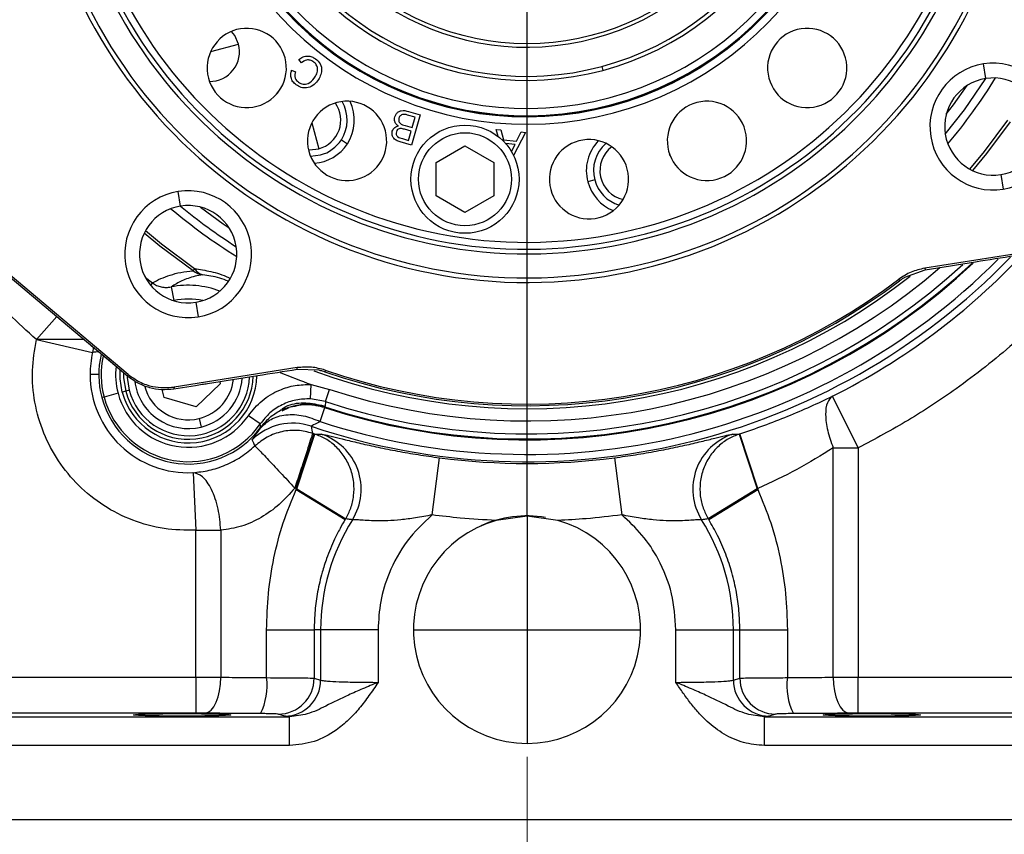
# Model space of a CAD drawing. Header units: inches. Extents: x 0.6 to 16.3, y 0.2 to 11.5.
# Tile 3 of 18: x 2.3 to 5.1, y 4 to 6.4. Entities that reach past the tile are written whole.
import ezdxf

# ---------------------------------------------------------------- set-up
doc = ezdxf.new("R2010")
doc.units = ezdxf.units.IN
doc.header["$MEASUREMENT"] = 0
doc.layers.add('FORMAT', color=7, linetype='Continuous')
doc.styles.add('SLDTEXTSTYLE0', font='TXT', dxfattribs={"width": 0.75})
doc.dimstyles.new('SLDDIMSTYLE0', dxfattribs={"dimtxt": 0.137795, "dimasz": 0.14, "dimexe": 0, "dimexo": 0.0625, "dimgap": 0.034449, "dimtad": 0, "dimdec": 1, "dimlfac": 1.5, "dimrnd": 1e-09, "dimzin": 12, "dimdsep": 46, "dimtxsty": 'SLDTEXTSTYLE0', "dimblk1": 'CLOSED', "dimblk2": 'CLOSED', "dimsah": 1, "dimcen": 0.09, "dimadec": 0, "dimazin": 3, "dimtfac": 1, "dimtdec": 1, "dimtofl": 0, "dimtmove": 0, "dimatfit": 3, "dimldrblk": 'CLOSED', "dimfxl": 0, "dimfrac": 2, "dimtolj": 1, "dimtzin": 12, "dimarcsym": 0})
doc.dimstyles.new('SLDDIMSTYLE1', dxfattribs={"dimtxt": 0.137795, "dimasz": 0.14, "dimexe": 0, "dimexo": 0.0625, "dimgap": 0.034449, "dimtad": 0, "dimtih": 1, "dimtoh": 1, "dimdec": 1, "dimlfac": 1.5, "dimrnd": 1e-09, "dimzin": 12, "dimdsep": 46, "dimtxsty": 'SLDTEXTSTYLE0', "dimblk1": 'CLOSED', "dimblk2": 'CLOSED', "dimsah": 1, "dimcen": 0.09, "dimadec": 0, "dimazin": 3, "dimtfac": 1, "dimtdec": 1, "dimtofl": 0, "dimtmove": 0, "dimatfit": 3, "dimldrblk": 'CLOSED', "dimfxl": 0, "dimfrac": 2, "dimtolj": 1, "dimtzin": 12, "dimarcsym": 0})

# ---------------------------------------------------------------- blocks, each defined once
blk = doc.blocks.new('_Closed')
at = {"color": 0, "linetype": 'ByBlock', "lineweight": -2}
for p, q in [((-1, 0.166667), (0, 0)), ((-1, 0.166667), (-1, -0.166667)), ((0, 0), (-1, -0.166667)), ((0, 0), (-1, 0))]:
    blk.add_line(p, q, dxfattribs=at)
blk = doc.blocks.new('_D')
at = {"color": 7, "linetype": 'Continuous', "lineweight": 0}
for p, q in [((3.7275, 4.2299), (3.7275, 3.3801)), ((1.1051, 4.0101), (1.1051, 3.3801)), ((1.9475, 3.618), (1.9055, 3.618)), ((1.9055, 3.618), (1.9055, 3.3992)), ((2.253, 3.618), (2.2949, 3.618)), ((2.2949, 3.618), (2.2949, 3.3992)), ((1.1051, 3.4195), (1.7847, 3.4195)), ((3.7275, 3.4195), (2.4158, 3.4195)), ((1.9055, 3.3992), (1.9475, 3.3992)), ((2.2949, 3.3992), (2.253, 3.3992))]:
    blk.add_line(p, q, dxfattribs=at)
at = {"color": 7, "linetype": 'Continuous', "lineweight": 18, "xscale": 0.14, "yscale": 0.14, "rotation": 180.0000000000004}
blk.add_blockref('_Closed', (1.1051, 3.4195), dxfattribs=at)
at = {"color": 7, "linetype": 'Continuous', "lineweight": 18, "xscale": 0.14, "yscale": 0.14}
blk.add_blockref('_Closed', (3.7275, 3.4195), dxfattribs=at)
at = {"color": 7, "linetype": 'Continuous', "lineweight": 18, "char_height": 0.1378, "attachment_point": 1, "style": 'SLDTEXTSTYLE0'}
for s, insert in [('100', (1.9475, 3.5769)), ('3.9', (1.973, 3.3707))]:
    blk.add_mtext(s, dxfattribs=dict(at, insert=insert))
blk = doc.blocks.new('_D_1')
at = {"color": 7, "linetype": 'Continuous', "lineweight": 0}
for p, q in [((3.7275, 4.2299), (3.7275, 3.3801)), ((6.3498, 4.0101), (6.3498, 3.3801)), ((4.6169, 3.618), (4.5749, 3.618)), ((4.5749, 3.618), (4.5749, 3.3992)), ((4.9223, 3.618), (4.9643, 3.618)), ((4.9643, 3.618), (4.9643, 3.3992)), ((3.7275, 3.4195), (4.4541, 3.4195)), ((6.3498, 3.4195), (5.0851, 3.4195)), ((4.5749, 3.3992), (4.6169, 3.3992)), ((4.9643, 3.3992), (4.9223, 3.3992))]:
    blk.add_line(p, q, dxfattribs=at)
at = {"color": 7, "linetype": 'Continuous', "lineweight": 18, "xscale": 0.14, "yscale": 0.14, "rotation": 180.0000000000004}
blk.add_blockref('_Closed', (3.7275, 3.4195), dxfattribs=at)
at = {"color": 7, "linetype": 'Continuous', "lineweight": 18, "xscale": 0.14, "yscale": 0.14}
blk.add_blockref('_Closed', (6.3498, 3.4195), dxfattribs=at)
at = {"color": 7, "linetype": 'Continuous', "lineweight": 18, "char_height": 0.1378, "attachment_point": 1, "style": 'SLDTEXTSTYLE0'}
for s, insert in [('100', (4.6169, 3.5769)), ('3.9', (4.6423, 3.3707))]:
    blk.add_mtext(s, dxfattribs=dict(at, insert=insert))
blk = doc.blocks.new('_D_2')
at = {"color": 7, "linetype": 'Continuous', "lineweight": 0}
for p, q in [((4.5168, 7.0313), (6.7831, 7.0313)), ((6.7437, 7.0313), (6.7437, 5.9296)), ((6.591, 5.9016), (6.549, 5.9016)), ((6.549, 5.9016), (6.549, 5.6829)), ((6.8964, 5.9016), (6.9384, 5.9016)), ((6.9384, 5.9016), (6.9384, 5.6829)), ((6.549, 5.6829), (6.591, 5.6829)), ((6.9384, 5.6829), (6.8964, 5.6829)), ((6.7437, 4.0495), (6.7437, 5.4767)), ((6.041, 4.0495), (6.7831, 4.0495))]:
    blk.add_line(p, q, dxfattribs=at)
at = {"color": 7, "linetype": 'Continuous', "lineweight": 18, "xscale": 0.14, "yscale": 0.14}
for p, rotation in [((6.7437, 7.0313), 90.00000000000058), ((6.7437, 4.0495), 270.0000000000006)]:
    blk.add_blockref('_Closed', p, dxfattribs=dict(at, rotation=rotation))
at = {"color": 7, "linetype": 'Continuous', "lineweight": 18, "char_height": 0.1378, "attachment_point": 1, "style": 'SLDTEXTSTYLE0'}
for s, insert in [('114', (6.591, 5.8605)), ('4.5', (6.6164, 5.6543))]:
    blk.add_mtext(s, dxfattribs=dict(at, insert=insert))
blk = doc.blocks.new('_D_3')
at = {"color": 7, "linetype": 'Continuous', "lineweight": 0}
for p, q in [((4.5644, 9.0732), (7.2555, 9.0732)), ((7.2161, 9.0732), (7.2161, 7.5596)), ((7.0634, 7.5316), (7.0214, 7.5316)), ((7.0214, 7.5316), (7.0214, 7.3129)), ((7.3689, 7.5316), (7.4109, 7.5316)), ((7.4109, 7.5316), (7.4109, 7.3129)), ((7.0214, 7.3129), (7.0634, 7.3129)), ((7.4109, 7.3129), (7.3689, 7.3129)), ((7.2161, 4.0495), (7.2161, 7.1067)), ((6.041, 4.0495), (7.2555, 4.0495))]:
    blk.add_line(p, q, dxfattribs=at)
at = {"color": 7, "linetype": 'Continuous', "lineweight": 18, "xscale": 0.14, "yscale": 0.14}
for p, rotation in [((7.2161, 9.0732, -9.6806), 90.00000000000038), ((7.2161, 4.0495, -9.6806), 270.0000000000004)]:
    blk.add_blockref('_Closed', p, dxfattribs=dict(at, rotation=rotation))
at = {"color": 7, "linetype": 'Continuous', "lineweight": 18, "char_height": 0.1378, "attachment_point": 1, "style": 'SLDTEXTSTYLE0'}
for s, insert in [('191', (7.0634, 7.4905)), ('7.5', (7.0889, 7.2844))]:
    blk.add_mtext(s, dxfattribs=dict(at, insert=insert))

msp = doc.modelspace()

# ---------------------------------------------------------------- linework, layer by layer
at = {"color": 7, "linetype": 'Continuous', "lineweight": 25}
for p, q in [((4.6081, 6.3115), (4.6115, 6.3088)), ((3.0754, 6.2358), (3.0675, 6.2453)), ((3.0469, 6.2144), (3.0581, 6.2097)), ((3.9434, 6.2254), (3.9464, 6.2142)), ((5.0538, 6.1906), (5.0472, 6.2327)), ((1.5815, 6.1629), (2.4542, 5.4306)), ((2.5744, 5.3356), (1.5857, 6.1653)), ((3.0076, 6.1507), (3.0049, 6.1473)), ((3.3852, 6.0955), (3.4186, 6.0859)), ((3.404, 6.0789), (3.3822, 6.0851)), ((3.4186, 6.0859), (3.3935, 5.9983)), ((3.3954, 6.0488), (3.404, 6.0789)), ((3.3924, 6.0384), (3.3735, 6.0438)), ((3.3751, 6.0546), (3.3954, 6.0488)), ((3.3848, 6.0119), (3.3924, 6.0384)), ((3.6384, 6.0436), (3.652, 6.0422)), ((3.6444, 6.0228), (3.6384, 6.0436)), ((3.652, 6.0422), (3.6596, 6.0137)), ((3.6974, 6.0098), (3.7102, 6.0361)), ((3.7102, 6.0361), (3.7228, 6.0347)), ((3.1908, 6.0136), (3.2082, 6.0022)), ((3.3935, 5.9983), (3.3606, 6.0077)), ((3.3673, 6.0169), (3.3848, 6.0119)), ((3.6596, 6.0137), (3.6974, 6.0098)), ((3.7228, 6.0347), (3.6888, 5.968)), ((3.4649, 5.9477), (3.5482, 5.9958)), ((3.5482, 5.9958), (3.6316, 5.9477)), ((3.6929, 6.0004), (3.6652, 6.0033)), ((3.6825, 5.9796), (3.6929, 6.0004)), ((3.1015, 5.9662), (3.1304, 5.9697)), ((4.1415, 5.9673), (4.1399, 5.9713)), ((3.4649, 5.8515), (3.4649, 5.9477)), ((3.6316, 5.9477), (3.6316, 5.8515)), ((3.9234, 5.8976), (3.9033, 5.8922)), ((5.0978, 5.9128), (5.1045, 5.8706)), ((2.7258, 5.8218), (2.7191, 5.864)), ((3.5482, 5.8034), (3.4649, 5.8515)), ((3.6316, 5.8515), (3.5482, 5.8034)), ((5.2328, 5.6986), (4.8773, 5.6423)), ((2.7665, 5.6414), (2.7619, 5.6347)), ((4.8203, 5.6169), (4.8791, 5.638)), ((2.6985, 5.5882), (2.7062, 5.549)), ((2.7698, 5.544), (2.7765, 5.5019)), ((2.3089, 5.436), (2.4713, 5.3988)), ((2.4542, 5.4306), (2.5228, 5.3731)), ((2.5228, 5.3731), (2.5731, 5.3308)), ((3.0632, 5.355), (2.7076, 5.2987)), ((2.5731, 5.3308), (2.5744, 5.3356)), ((3.0628, 5.3503), (3.1252, 5.3484)), ((2.7063, 5.2939), (2.7692, 5.3039)), ((2.7076, 5.2987), (2.7063, 5.2939)), ((2.8406, 5.3082), (2.771, 5.2418)), ((2.839, 5.3149), (2.8406, 5.3082)), ((3.1014, 5.2648), (3.1034, 5.3063)), ((3.1034, 5.3063), (3.1569, 5.2922)), ((2.5047, 5.2701), (2.4982, 5.2683)), ((2.545, 5.2808), (2.5047, 5.2701)), ((2.5673, 5.2869), (2.5572, 5.2842)), ((2.5773, 5.2896), (2.5673, 5.2869)), ((2.6787, 5.2689), (2.673, 5.2922)), ((2.771, 5.2418), (2.6787, 5.2689)), ((3.1453, 5.2568), (3.1569, 5.2922)), ((4.6853, 5.1234), (4.6105, 5.2723)), ((3.1453, 5.2568), (3.1014, 5.2648)), ((3.1293, 5.1994), (3.1425, 5.2395)), ((2.9561, 5.1925), (2.9218, 5.2161)), ((3.0152, 5.2319), (3.0242, 5.2358)), ((3.0167, 5.2332), (3.0253, 5.2363)), ((2.7792, 5.208), (2.7852, 5.1834)), ((2.9571, 5.1822), (2.9571, 5.1822)), ((3.0602, 5.0053), (3.1124, 5.1635)), ((3.0617, 5.0048), (3.1137, 5.1631)), ((3.1124, 5.1635), (3.1137, 5.1631)), ((4.3413, 5.1631), (4.3426, 5.1635)), ((4.3413, 5.1631), (4.3933, 5.0048)), ((4.3947, 5.0053), (4.3426, 5.1635)), ((4.6126, 5.1234), (4.6853, 5.1234)), ((4.6126, 4.4604), (4.6126, 5.1234)), ((4.6853, 5.1234), (4.6853, 4.4606)), ((3.4531, 4.9294), (3.4747, 5.0946)), ((3.9803, 5.0946), (4.0018, 4.9294)), ((2.7618, 5.0515), (2.7697, 4.8851)), ((3.0602, 5.0053), (3.0617, 5.0048)), ((3.0602, 5.0025), (3.0602, 5.0053)), ((3.0602, 5.0025), (3.0617, 5.0048)), ((3.0602, 5.0025), (3.2022, 4.9164)), ((3.0617, 5.0048), (3.2033, 4.9182)), ((4.3933, 5.0048), (4.2517, 4.9182)), ((4.2528, 4.9164), (4.3947, 5.0025)), ((4.3947, 5.0053), (4.3933, 5.0048)), ((4.3933, 5.0048), (4.3947, 5.0025)), ((4.3947, 5.0053), (4.3947, 5.0025)), ((3.7275, 4.9258), (3.6383, 4.9134)), ((3.8166, 4.9134), (3.7275, 4.9258)), ((2.7697, 4.8851), (2.8423, 4.8851)), ((2.7697, 4.4606), (2.7697, 4.8851)), ((2.8423, 4.8851), (2.8423, 4.4604)), ((2.9746, 4.5975), (3.1121, 4.5975)), ((2.9746, 4.4591), (2.9746, 4.5975)), ((3.1121, 4.5975), (3.1121, 4.4576)), ((3.1308, 4.5975), (3.1121, 4.5975)), ((3.1308, 4.5975), (3.1308, 4.452)), ((3.2969, 4.5975), (3.1308, 4.5975)), ((3.2969, 4.5975), (3.2969, 4.4455)), ((4.1581, 4.4455), (4.1581, 4.5975)), ((4.1581, 4.5975), (4.3241, 4.5975)), ((4.3241, 4.452), (4.3241, 4.5975)), ((4.3241, 4.5975), (4.3428, 4.5975)), ((4.3428, 4.4576), (4.3428, 4.5975)), ((4.3428, 4.5975), (4.4803, 4.5975)), ((4.4803, 4.5975), (4.4803, 4.4591)), ((1.8838, 4.4606), (2.7697, 4.4606)), ((2.7697, 4.4606), (2.7697, 4.3566)), ((3.1121, 4.4576), (3.1308, 4.452)), ((4.3241, 4.452), (4.3428, 4.4576)), ((4.6853, 4.3566), (4.6853, 4.4606)), ((4.6853, 4.4606), (5.5711, 4.4606)), ((2.7697, 4.3566), (1.8838, 4.3566)), ((5.5711, 4.3566), (4.6853, 4.3566)), ((1.7358, 4.3463), (3.041, 4.3463)), ((3.0272, 4.348), (3.0085, 4.3536)), ((3.041, 4.263), (3.041, 4.3463)), ((4.414, 4.263), (4.414, 4.3463)), ((4.414, 4.3463), (5.7192, 4.3463)), ((4.4464, 4.3536), (4.4277, 4.348)), ((3.041, 4.263), (1.7358, 4.263)), ((5.7192, 4.263), (4.414, 4.263)), ((1.7358, 4.0495), (5.7192, 4.0495))]:
    msp.add_line(p, q, dxfattribs=at)
at = {"color": 8, "linetype": 'Continuous', "lineweight": 25}
for p, q in [((2.813, 6.2686), (2.8932, 6.2901)), ((3.1054, 6.0628), (3.1256, 5.9876)), ((2.6245, 5.6153), (2.6444, 5.6001)), ((2.6444, 5.6001), (2.6393, 5.5934)), ((2.3683, 5.5027), (2.3089, 5.436)), ((2.4478, 5.436), (2.3089, 5.436)), ((2.474, 5.4139), (2.4713, 5.3988)), ((2.4894, 5.3353), (2.4642, 5.3353)), ((3.0148, 5.3428), (3.0142, 5.3413)), ((3.039, 5.2393), (3.0189, 5.2291))]:
    msp.add_line(p, q, dxfattribs=at)
at = {"color": 7, "linetype": 'Continuous', "lineweight": 25, "flags": 128}
for points in [[(2.8932, 6.2901), (2.8823, 6.3146), (2.8728, 6.3267)], [(3.0955, 5.985), (3.0989, 5.9848), (3.1256, 5.9876)], [(4.8773, 5.6423), (4.8783, 5.6399), (4.8791, 5.638)], [(4.8047, 5.6064), (4.8036, 5.6087), (4.8028, 5.6106)], [(3.0628, 5.3503), (3.063, 5.3529), (3.0632, 5.355)], [(2.5609, 5.341), (2.5611, 5.3256), (2.5673, 5.2869)], [(3.1438, 5.3479), (3.1436, 5.3453), (3.1433, 5.3432)], [(3.1393, 5.2448), (3.1411, 5.2419), (3.1425, 5.2395)], [(3.1034, 5.1858), (3.1055, 5.1743), (3.1072, 5.1652)], [(2.797, 4.3565), (2.8057, 4.3589), (2.8141, 4.3651), (2.8218, 4.3748), (2.8287, 4.3878), (2.8343, 4.4034), (2.8386, 4.4212), (2.8413, 4.4404), (2.8423, 4.4604)], [(4.6126, 4.4604), (4.6137, 4.4404), (4.6164, 4.4212), (4.6206, 4.4034), (4.6263, 4.3878), (4.6331, 4.3748), (4.6409, 4.3651), (4.6493, 4.3589), (4.658, 4.3565)]]:
    msp.add_lwpolyline(points, dxfattribs=at)
at = {"color": 8, "linetype": 'Continuous', "lineweight": 25, "flags": 128}
for points in [[(4.937, 6.0294), (4.9921, 6.1), (5.0541, 6.1906)], [(4.9398, 6.0873), (4.9605, 6.1145), (4.9999, 6.1701)], [(5.0078, 5.9286), (5.0499, 5.9794), (5.1174, 6.0704)], [(5.1241, 6.0658), (5.0562, 5.9743), (5.0152, 5.9248)], [(2.7834, 5.819), (2.8487, 5.7709), (2.8662, 5.7588)], [(2.6247, 5.751), (2.6711, 5.7124), (2.7665, 5.6414)], [(2.7619, 5.6347), (2.6661, 5.7061), (2.6209, 5.7435)], [(2.5572, 5.2842), (2.5509, 5.3225), (2.5509, 5.3494)], [(2.5714, 5.3304), (2.5715, 5.3262), (2.5773, 5.2896)]]:
    msp.add_lwpolyline(points, dxfattribs=at)
at = {"color": 7, "linetype": 'Continuous', "lineweight": 25}
for centre, radius in [((3.7275, 7.0313), 0.74), ((3.5482, 5.8996), 0.1563), ((3.5482, 5.8996), 0.1343)]:
    msp.add_circle(centre, radius, dxfattribs=at)
for centre, radius, start, end in [((3.7275, 7.0313), 0.8459, 285, 105), ((3.7275, 7.0313), 0.8343, 285, 105), ((3.7275, 7.0313), 0.8459, 105, 285), ((3.7275, 7.0313), 0.8343, 105, 285), ((3.7275, 7.0313), 0.75, 285, 105), ((3.7275, 7.0313), 0.75, 105, 285), ((3.7275, 7.0313), 0.948, 195, 15), ((3.7275, 7.0313), 0.9272, 195, 15), ((3.7275, 7.0313), 1.43, 189, 9), ((3.7275, 7.0313), 1.4167, 189, 9), ((3.7275, 7.0313), 1.3473, 189, 9), ((3.7275, 7.0313), 1.334, 189, 9), ((3.7275, 7.0313), 1.314, 189, 9), ((3.7275, 7.0313), 0.9728, 189, 9), ((3.7275, 7.0313), 0.9511, 189, 9), ((3.7275, 7.0313), 0.9497, 189, 9), ((2.9172, 6.2211), 0.1146, 9, 189), ((4.5377, 6.2211), 0.1146, 9, 189), ((2.8105, 6.268), 0.0857, 269.3069, 15), ((2.9172, 6.2211), 0.1146, 189, 9), ((4.5377, 6.2211), 0.1146, 189, 9), ((5.0758, 6.0517), 0.1833, 279, 99), ((5.0758, 6.0517), 0.1833, 99, 279), ((5.0758, 6.0517), 0.1406, 99, 279), ((5.0758, 6.0517), 0.1406, 279, 99), ((3.2073, 6.0104), 0.1146, 9, 189), ((3.1034, 6.0703), 0.1042, 327, 31.0202), ((3.1034, 6.0703), 0.125, 327, 25.7379), ((4.2477, 6.0104), 0.1146, 9, 189), ((3.1034, 6.0703), 0.0857, 285, 35.2773), ((3.2073, 6.0104), 0.1146, 189, 9), ((3.1034, 6.0703), 0.1042, 285, 327), ((3.9067, 5.8996), 0.1146, 9, 189), ((4.024, 5.9245), 0.125, 136.2621, 195), ((4.2477, 6.0104), 0.1146, 189, 9), ((3.1034, 6.0703), 0.125, 274.2621, 327), ((4.024, 5.9245), 0.1042, 130.9798, 195), ((4.024, 5.9245), 0.0857, 126.7227, 257.2773), ((3.9067, 5.8996), 0.1146, 189, 9), ((4.024, 5.9245), 0.1042, 195, 253.0202), ((2.7478, 5.6829), 0.1833, 279, 99), ((4.024, 5.9245), 0.125, 195, 247.7379), ((2.7478, 5.6829), 0.1833, 99, 279), ((2.7478, 5.6829), 0.1406, 99, 279), ((2.7478, 5.6829), 0.1406, 279, 99), ((3.7275, 7.0313), 1.9682, 296.6582, 316.853), ((2.7992, 5.6589), 0.0371, 208.2442, 255.4231), ((3.7275, 7.0313), 1.8826, 251.9123, 313.0761), ((2.7999, 5.6864), 0.0641, 233.6759, 261.0047), ((3.7275, 7.0313), 1.7817, 250.8789, 307.1211), ((3.7275, 7.0313), 1.7863, 250.9122, 307.0878), ((2.7483, 5.3353), 0.2841, 167.1017, 180), ((2.7483, 5.3353), 0.2589, 167.0413, 195), ((2.7483, 5.3353), 0.2841, 180, 272.715), ((2.7484, 5.3354), 0.1875, 195, 358.3571), ((2.7483, 5.3353), 0.1563, 283.6375, 356.125), ((3.7275, 7.0313), 1.8344, 247.1172, 250.1115), ((2.7483, 5.3353), 0.1563, 187.1434, 283.6375), ((2.7483, 5.3353), 0.2589, 195, 323.7347), ((2.7483, 5.3353), 0.2522, 195, 325.5021), ((2.7483, 5.3353), 0.2105, 195, 325.5021), ((3.05, 5.0278), 0.1667, 71.3414, 134.4405), ((3.0811, 5.0039), 0.1669, 327.9774, 72.0171), ((4.3739, 5.0039), 0.1669, 107.9829, 212.0226), ((3.7275, 7.0313), 1.9531, 262.563, 277.437), ((3.7275, 4.5975), 0.329, 80.6106, 113.9334), ((3.7275, 4.5975), 0.5966, 147.8067, 180), ((3.7275, 4.5975), 0.6145, 148.5435, 148.7415), ((3.7275, 4.5975), 0.3283, 105.7587, 270), ((3.7275, 4.5975), 0.3283, 270, 74.2413), ((3.7275, 4.5975), 0.5966, 0, 32.1933), ((3.7275, 4.5975), 0.6145, 31.2585, 31.4565), ((2.7999, 4.4355), 0.1763, 332.8712, 7.6869), ((3.008, 4.4577), 0.1041, 270.2525, 359.9463), ((3.0268, 4.4521), 0.1041, 270.2525, 359.9463), ((4.4282, 4.4521), 0.1041, 180.0537, 269.7475), ((4.4469, 4.4577), 0.1041, 180.0537, 269.7475), ((4.655, 4.4355), 0.1763, 172.3131, 207.1288)]:
    msp.add_arc(centre, radius, start, end, dxfattribs=at)
at = {"color": 8, "linetype": 'Continuous', "lineweight": 25}
for centre, radius, start, end in [((3.7275, 7.0313), 1.5938, 319.7705, 328.2295), ((3.7275, 7.0313), 1.5938, 229.7705, 238.2295), ((3.7275, 7.0313), 1.5706, 230.3624, 237.6376), ((3.7275, 7.0313), 1.9482, 251.3154, 315.8395), ((3.7275, 7.0313), 1.9271, 251.918, 314.9894), ((3.7275, 7.0313), 1.8849, 251.918, 313.1768), ((3.7275, 7.0313), 1.8676, 251.8366, 312.448), ((3.7275, 7.0313), 1.8303, 251.8366, 310.7171), ((3.7275, 7.0313), 1.7948, 249.9286, 308.1311), ((2.7483, 5.3353), 0.2577, 69.2616, 101.1422), ((2.7483, 5.3353), 0.2178, 78.8125, 101.1422), ((2.7483, 5.3353), 0.2522, 167.806, 195), ((2.7483, 5.3353), 0.2105, 173.4606, 195), ((2.7484, 5.3354), 0.1979, 195, 358.8697), ((2.7484, 5.3354), 0.1771, 195, 357.7453), ((2.7483, 5.3353), 0.131, 194.1471, 283.6375), ((2.7483, 5.3353), 0.131, 283.6375, 353.7561)]:
    msp.add_arc(centre, radius, start, end, dxfattribs=at)
at = {"color": 7, "linetype": 'Continuous', "lineweight": 25}
for points, knots in [([(3.0675, 6.2453), (3.0715, 6.2482), (3.0794, 6.2539), (3.0933, 6.2564), (3.1058, 6.2539), (3.1123, 6.2498), (3.1156, 6.2477)], [0, 0, 0, 0, 0.280246, 0.559513, 0.77957, 1, 1, 1, 1]), ([(3.1104, 6.2389), (3.1073, 6.2407), (3.1011, 6.2444), (3.0876, 6.2447), (3.08, 6.2392), (3.0754, 6.2358)], [0, 0, 0, 0, 0.2808544, 0.561218, 1, 1, 1, 1]), ([(3.1121, 6.1915), (3.1148, 6.1957), (3.1203, 6.2041), (3.1235, 6.2182), (3.1191, 6.2309), (3.1133, 6.2362), (3.1104, 6.2389)], [0, 0, 0, 0, 0.281213, 0.560499, 0.78001, 1, 1, 1, 1]), ([(3.1156, 6.2477), (3.1209, 6.2433), (3.1314, 6.2345), (3.135, 6.2147), (3.1306, 6.1978), (3.1249, 6.1888), (3.1221, 6.1843)], [0, 0, 0, 0, 0.279994, 0.558122, 0.778933, 1, 1, 1, 1]), ([(3.0604, 6.1721), (3.0569, 6.175), (3.05, 6.1808), (3.0448, 6.1926), (3.044, 6.2042), (3.046, 6.211), (3.0469, 6.2144)], [0, 0, 0, 0, 0.280104, 0.559452, 0.779586, 1, 1, 1, 1]), ([(3.0581, 6.2097), (3.0573, 6.2067), (3.0556, 6.2007), (3.0567, 6.1919), (3.0609, 6.1848), (3.0647, 6.1817), (3.0666, 6.1802)], [0, 0, 0, 0, 0.280462, 0.55954, 0.779576, 1, 1, 1, 1]), ([(3.1221, 6.1843), (3.1178, 6.1792), (3.1092, 6.169), (3.0912, 6.1622), (3.0738, 6.164), (3.0649, 6.1694), (3.0604, 6.1721)], [0, 0, 0, 0, 0.280449, 0.559492, 0.779579, 1, 1, 1, 1]), ([(3.0666, 6.1802), (3.071, 6.1777), (3.0796, 6.1726), (3.0985, 6.1756), (3.1069, 6.1854), (3.1121, 6.1915)], [0, 0, 0, 0, 0.280334, 0.559579, 1, 1, 1, 1]), ([(3.3451, 6.0795), (3.3462, 6.0823), (3.3485, 6.088), (3.3551, 6.0947), (3.3678, 6.0998), (3.378, 6.0972), (3.3852, 6.0955)], [0, 0, 0, 0, 0.1871228, 0.3742929, 0.5607682, 1, 1, 1, 1]), ([(3.3555, 6.0535), (3.3533, 6.0552), (3.3487, 6.0586), (3.3449, 6.0657), (3.3437, 6.0729), (3.3446, 6.0773), (3.3451, 6.0795)], [0, 0, 0, 0, 0.280188, 0.55955, 0.779677, 1, 1, 1, 1]), ([(3.3571, 6.076), (3.3567, 6.0733), (3.3561, 6.0693), (3.3581, 6.0643), (3.3632, 6.058), (3.3698, 6.0561), (3.3751, 6.0546)], [0, 0, 0, 0, 0.24926, 0.374863, 0.500506, 1, 1, 1, 1]), ([(3.3742, 6.087), (3.3721, 6.0871), (3.3679, 6.0873), (3.3625, 6.0847), (3.3588, 6.0807), (3.3577, 6.0776), (3.3571, 6.076)], [0, 0, 0, 0, 0.2804915, 0.5592685, 0.7795376, 1, 1, 1, 1]), ([(3.3822, 6.0851), (3.3807, 6.0855), (3.3781, 6.0863), (3.3754, 6.0868), (3.3742, 6.087)], [0, 0, 0, 0, 0.560116, 1, 1, 1, 1]), ([(3.3606, 6.0077), (3.3567, 6.0089), (3.3491, 6.0114), (3.3403, 6.019), (3.3366, 6.029), (3.3375, 6.0353), (3.338, 6.0384)], [0, 0, 0, 0, 0.281236, 0.560157, 0.780185, 1, 1, 1, 1]), ([(3.338, 6.0384), (3.3388, 6.0406), (3.3405, 6.0448), (3.3464, 6.0508), (3.3521, 6.0525), (3.3555, 6.0535)], [0, 0, 0, 0, 0.2805347, 0.5611061, 1, 1, 1, 1]), ([(3.3498, 6.0365), (3.3494, 6.034), (3.3488, 6.0302), (3.3507, 6.0254), (3.3559, 6.0198), (3.3623, 6.0182), (3.3673, 6.0169)], [0, 0, 0, 0, 0.2489456, 0.3742978, 0.4995769, 1, 1, 1, 1]), ([(3.3621, 6.046), (3.3605, 6.0459), (3.3574, 6.0456), (3.3523, 6.0427), (3.3507, 6.0389), (3.3498, 6.0365)], [0, 0, 0, 0, 0.281336, 0.561648, 1, 1, 1, 1]), ([(3.3735, 6.0438), (3.3714, 6.0444), (3.3677, 6.0455), (3.3638, 6.0459), (3.3621, 6.046)], [0, 0, 0, 0, 0.560338, 1, 1, 1, 1]), ([(4.8791, 5.638), (4.9274, 5.6457), (5.0138, 5.6594), (5.1003, 5.6731), (5.1384, 5.6791)], [0, 0, 0, 0, 0.559001, 1, 1, 1, 1]), ([(4.8773, 5.6423), (4.8639, 5.6393), (4.8371, 5.6334), (4.8142, 5.6182), (4.8028, 5.6106)], [0, 0, 0, 0, 0.498241, 1, 1, 1, 1]), ([(2.6444, 5.6001), (2.6523, 5.6043), (2.6682, 5.6126), (2.6954, 5.6227), (2.7252, 5.631), (2.7497, 5.6335), (2.7619, 5.6347)], [0, 0, 0, 0, 0.2500202, 0.5000437, 0.7500176, 1, 1, 1, 1]), ([(2.7899, 5.623), (2.7824, 5.6218), (2.7669, 5.6193), (2.7475, 5.6132), (2.7296, 5.606), (2.7132, 5.5976), (2.7035, 5.5914), (2.6985, 5.5882)], [0, 0, 0, 0, 0.191983, 0.395337, 0.595509, 0.794343, 1, 1, 1, 1]), ([(4.8047, 5.6064), (4.8075, 5.6085), (4.8126, 5.6122), (4.8179, 5.6154), (4.8203, 5.6169)], [0, 0, 0, 0, 0.56152, 1, 1, 1, 1]), ([(2.6444, 5.6001), (2.6484, 5.5975), (2.6563, 5.5923), (2.67, 5.5879), (2.6843, 5.5862), (2.6938, 5.5875), (2.6985, 5.5882)], [0, 0, 0, 0, 0.249872, 0.49826, 0.749051, 1, 1, 1, 1]), ([(2.3089, 5.436), (2.2822, 5.4604), (2.2343, 5.504), (2.1896, 5.5508), (2.1699, 5.5714)], [0, 0, 0, 0, 0.559969, 1, 1, 1, 1]), ([(5.285, 5.5714), (5.2356, 5.5215), (5.1366, 5.4217), (4.9821, 5.3011), (4.8316, 5.201), (4.7341, 5.1493), (4.6853, 5.1234)], [0, 0, 0, 0, 0.2799428, 0.5600639, 0.7799377, 1, 1, 1, 1]), ([(2.7697, 4.8851), (2.739, 4.8855), (2.677, 4.8862), (2.5862, 4.9114), (2.5022, 4.9537), (2.4294, 5.0124), (2.3707, 5.0836), (2.3274, 5.1653), (2.3019, 5.2541), (2.2938, 5.3462), (2.3039, 5.4063), (2.3089, 5.436)], [0, 0, 0, 0, 0.110454, 0.223591, 0.337088, 0.448663, 0.559177, 0.668952, 0.780445, 0.891513, 1, 1, 1, 1]), ([(2.4542, 5.4306), (2.467, 5.4198), (2.4899, 5.4007), (2.5127, 5.3815), (2.5228, 5.3731)], [0, 0, 0, 0, 0.56, 1, 1, 1, 1]), ([(3.1438, 5.3479), (3.1307, 5.3515), (3.1042, 5.3589), (3.0769, 5.3563), (3.0632, 5.355)], [0, 0, 0, 0, 0.498241, 1, 1, 1, 1]), ([(2.5731, 5.3308), (2.5827, 5.3237), (2.6018, 5.3096), (2.6354, 5.2968), (2.6707, 5.2905), (2.6944, 5.2928), (2.7063, 5.2939)], [0, 0, 0, 0, 0.250001, 0.5, 0.749999, 1, 1, 1, 1]), ([(2.5744, 5.3356), (2.5851, 5.3279), (2.6067, 5.3123), (2.6522, 5.296), (2.6867, 5.2977), (2.7076, 5.2987)], [0, 0, 0, 0, 0.277703, 0.561774, 1, 1, 1, 1]), ([(2.8035, 5.3093), (2.852, 5.317), (2.9384, 5.3306), (3.0248, 5.3443), (3.0628, 5.3503)], [0, 0, 0, 0, 0.561095, 1, 1, 1, 1]), ([(3.1252, 5.3484), (3.1286, 5.3476), (3.1348, 5.3461), (3.1407, 5.3441), (3.1433, 5.3432)], [0, 0, 0, 0, 0.559675, 1, 1, 1, 1]), ([(2.7692, 5.3039), (2.7756, 5.3049), (2.787, 5.3067), (2.7984, 5.3085), (2.8035, 5.3093)], [0, 0, 0, 0, 0.56, 1, 1, 1, 1]), ([(2.9218, 5.2161), (2.9343, 5.2315), (2.9594, 5.2622), (3.0078, 5.2903), (3.0567, 5.3055), (3.0879, 5.3061), (3.1034, 5.3063)], [0, 0, 0, 0, 0.279589, 0.559417, 0.780041, 1, 1, 1, 1]), ([(4.3426, 5.1635), (4.366, 5.1715), (4.4131, 5.1875), (4.4816, 5.2143), (4.5482, 5.2427), (4.5897, 5.2624), (4.6105, 5.2723)], [0, 0, 0, 0, 0.247524, 0.498399, 0.747659, 1, 1, 1, 1]), ([(4.6105, 5.2723), (4.605, 5.2671), (4.5936, 5.2564), (4.5892, 5.2205), (4.5948, 5.1745), (4.6068, 5.1401), (4.6126, 5.1234)], [0, 0, 0, 0, 0.242744, 0.5, 0.757256, 1, 1, 1, 1]), ([(3.1014, 5.2648), (3.0873, 5.2645), (3.059, 5.2637), (3.0187, 5.249), (2.9827, 5.2257), (2.965, 5.2036), (2.9561, 5.1925)], [0, 0, 0, 0, 0.2496083, 0.4998387, 0.750157, 1, 1, 1, 1]), ([(3.02, 5.237), (3.0253, 5.24), (3.0459, 5.2512), (3.0883, 5.2561), (3.1223, 5.2486), (3.1393, 5.2448)], [0, 0, 0, 0, 0.1483675, 0.5732081, 1, 1, 1, 1]), ([(3.0242, 5.2358), (3.0437, 5.2422), (3.0828, 5.2552), (3.1229, 5.2462), (3.143, 5.2417)], [0, 0, 0, 0, 0.499929, 1, 1, 1, 1]), ([(3.1453, 5.2568), (3.1449, 5.2539), (3.1442, 5.2489), (3.1433, 5.2439), (3.143, 5.2417)], [0, 0, 0, 0, 0.56, 1, 1, 1, 1]), ([(2.957, 5.1804), (2.9663, 5.1897), (2.9855, 5.2087), (3.0296, 5.2208), (3.0798, 5.2191), (3.1132, 5.2059), (3.1293, 5.1994)], [0, 0, 0, 0, 0.243136, 0.5, 0.756864, 1, 1, 1, 1]), ([(2.9571, 5.1822), (2.9653, 5.1921), (2.9818, 5.2121), (3.004, 5.2253), (3.0152, 5.2319)], [0, 0, 0, 0, 0.499294, 1, 1, 1, 1]), ([(3.0167, 5.2332), (3.0168, 5.233), (3.0169, 5.2326), (3.0158, 5.2322), (3.0152, 5.2319)], [0, 0, 0, 0, 0.486327, 1, 1, 1, 1]), ([(3.0253, 5.2363), (3.0253, 5.2363), (3.0253, 5.2362), (3.025, 5.2361), (3.0245, 5.2359), (3.0242, 5.2358)], [0, 0, 0, 0, 0.2219019, 0.455282, 1, 1, 1, 1]), ([(2.9571, 5.1822), (2.9569, 5.1841), (2.9566, 5.1876), (2.9563, 5.191), (2.9561, 5.1925)], [0, 0, 0, 0, 0.56, 1, 1, 1, 1]), ([(3.1293, 5.1994), (3.1225, 5.1957), (3.1124, 5.1903), (3.1042, 5.1868), (3.1036, 5.1861), (3.1034, 5.1858)], [0, 0, 0, 0, 0.518851, 0.762889, 1, 1, 1, 1]), ([(2.9333, 5.1469), (2.9342, 5.1486), (2.936, 5.152), (2.95, 5.1709), (2.957, 5.1804)], [0, 0, 0, 0, 0.500346, 1, 1, 1, 1]), ([(3.1072, 5.1652), (3.093, 5.1688), (3.064, 5.176), (3.0187, 5.1717), (2.9758, 5.1567), (2.9524, 5.1381), (2.941, 5.1289)], [0, 0, 0, 0, 0.245461, 0.5, 0.754539, 1, 1, 1, 1]), ([(3.1072, 5.1652), (3.1068, 5.1637), (3.106, 5.1604), (3.0995, 5.1396), (3.0885, 5.1057), (3.0735, 5.0597), (3.0617, 5.0242), (3.0561, 5.0071)], [0, 0, 0, 0, 0.177178, 0.367386, 0.563416, 0.789894, 1, 1, 1, 1]), ([(3.1072, 5.1652), (3.1082, 5.1649), (3.1099, 5.1643), (3.1116, 5.1638), (3.1124, 5.1635)], [0, 0, 0, 0, 0.56, 1, 1, 1, 1]), ([(3.1137, 5.1631), (3.1172, 5.163), (3.1235, 5.1628), (3.1298, 5.1627), (3.1326, 5.1626)], [0, 0, 0, 0, 0.563442, 1, 1, 1, 1]), ([(3.2033, 4.9182), (3.2086, 4.9282), (3.2196, 4.9492), (3.2277, 4.9853), (3.228, 5.0241), (3.2188, 5.063), (3.2007, 5.0986), (3.1755, 5.1279), (3.1461, 5.1502), (3.1242, 5.1589), (3.1137, 5.1631)], [0, 0, 0, 0, 0.113853, 0.236749, 0.366511, 0.5, 0.633489, 0.763251, 0.886147, 1, 1, 1, 1]), ([(3.1326, 5.1626), (3.1358, 5.1622), (3.1423, 5.1613), (3.1668, 5.1555), (3.2012, 5.1469), (3.2451, 5.1364), (3.2963, 5.125), (3.3528, 5.1137), (3.4128, 5.1032), (3.454, 5.0975), (3.4747, 5.0946)], [0, 0, 0, 0, 0.1303491, 0.2599345, 0.3869845, 0.5128113, 0.6354834, 0.756561, 0.8773875, 1, 1, 1, 1]), ([(3.9803, 5.0946), (4.0008, 5.0975), (4.0418, 5.1032), (4.1018, 5.1137), (4.1584, 5.125), (4.2097, 5.1364), (4.2537, 5.1469), (4.2881, 5.1555), (4.3127, 5.1613), (4.3191, 5.1622), (4.3223, 5.1626)], [0, 0, 0, 0, 0.12158, 0.242811, 0.363951, 0.487044, 0.612826, 0.740027, 0.869635, 1, 1, 1, 1]), ([(4.3413, 5.1631), (4.3307, 5.1589), (4.3088, 5.1502), (4.2794, 5.1279), (4.2542, 5.0986), (4.2361, 5.063), (4.227, 5.0241), (4.2272, 4.9853), (4.2353, 4.9492), (4.2463, 4.9282), (4.2517, 4.9182)], [0, 0, 0, 0, 0.113853, 0.236749, 0.366511, 0.5, 0.633489, 0.763251, 0.886147, 1, 1, 1, 1]), ([(4.3223, 5.1626), (4.3259, 5.1627), (4.3322, 5.1628), (4.3385, 5.163), (4.3413, 5.1631)], [0, 0, 0, 0, 0.5565582, 1, 1, 1, 1]), ([(2.7618, 5.0515), (2.7771, 5.0532), (2.8072, 5.0565), (2.8552, 5.0721), (2.9013, 5.0956), (2.9278, 5.1178), (2.941, 5.1289)], [0, 0, 0, 0, 0.26365, 0.516266, 0.758557, 1, 1, 1, 1]), ([(2.941, 5.1289), (2.9396, 5.1323), (2.937, 5.1383), (2.9344, 5.1443), (2.9333, 5.1469)], [0, 0, 0, 0, 0.5650645, 1, 1, 1, 1]), ([(2.941, 5.1289), (2.9429, 5.127), (2.9459, 5.1241), (2.9606, 5.1087), (2.9755, 5.093), (2.9938, 5.0736), (3.0202, 5.0455), (3.0419, 5.0223), (3.0561, 5.0071)], [0, 0, 0, 0, 0.239739, 0.368542, 0.5, 0.631458, 0.760261, 1, 1, 1, 1]), ([(4.6126, 5.1234), (4.5785, 5.102), (4.5104, 5.0594), (4.4332, 5.0233), (4.3947, 5.0053)], [0, 0, 0, 0, 0.501367, 1, 1, 1, 1]), ([(2.8423, 4.8851), (2.8403, 4.906), (2.8373, 4.9381), (2.8264, 4.9768), (2.8157, 5.0035), (2.8031, 5.0249), (2.7852, 5.0457), (2.771, 5.0492), (2.7618, 5.0515)], [0, 0, 0, 0, 0.2394979, 0.368387, 0.5, 0.631613, 0.7605021, 1, 1, 1, 1]), ([(3.0561, 5.0071), (3.0416, 4.9908), (3.0129, 4.9582), (2.96, 4.9206), (2.9018, 4.8937), (2.8622, 4.888), (2.8423, 4.8851)], [0, 0, 0, 0, 0.251269, 0.499475, 0.748837, 1, 1, 1, 1]), ([(2.9746, 4.5975), (2.9756, 4.6324), (2.9776, 4.7021), (2.9945, 4.8056), (3.0203, 4.9067), (3.047, 4.9708), (3.0602, 5.0025)], [0, 0, 0, 0, 0.250864, 0.501011, 0.752839, 1, 1, 1, 1]), ([(3.0602, 5.0053), (3.0595, 5.0056), (3.0581, 5.0062), (3.0567, 5.0069), (3.0561, 5.0071)], [0, 0, 0, 0, 0.56, 1, 1, 1, 1]), ([(4.3947, 5.0025), (4.408, 4.9706), (4.4347, 4.9063), (4.4606, 4.805), (4.4773, 4.7017), (4.4793, 4.6323), (4.4803, 4.5975)], [0, 0, 0, 0, 0.248131, 0.500965, 0.750124, 1, 1, 1, 1]), ([(3.4531, 4.9294), (3.4371, 4.9263), (3.4069, 4.9205), (3.3635, 4.9149), (3.3251, 4.9123), (3.2919, 4.912), (3.2644, 4.9131), (3.2434, 4.9145), (3.2285, 4.9156), (3.2245, 4.9155), (3.2226, 4.9154)], [0, 0, 0, 0, 0.159432, 0.30127, 0.431255, 0.55176, 0.667725, 0.779692, 0.890502, 1, 1, 1, 1]), ([(3.4531, 4.9294), (3.4277, 4.9052), (3.3762, 4.8562), (3.3287, 4.7681), (3.3014, 4.6805), (3.2984, 4.625), (3.2969, 4.5975)], [0, 0, 0, 0, 0.277279, 0.56058, 0.782643, 1, 1, 1, 1]), ([(3.6383, 4.9134), (3.6036, 4.9153), (3.5417, 4.9187), (3.4802, 4.9261), (3.4531, 4.9294)], [0, 0, 0, 0, 0.559972, 1, 1, 1, 1]), ([(4.0018, 4.9294), (3.9674, 4.9253), (3.9058, 4.918), (3.8439, 4.9148), (3.8166, 4.9134)], [0, 0, 0, 0, 0.559972, 1, 1, 1, 1]), ([(4.2324, 4.9154), (4.2304, 4.9155), (4.2264, 4.9156), (4.2116, 4.9145), (4.1905, 4.9131), (4.163, 4.912), (4.1297, 4.9123), (4.0912, 4.9149), (4.0479, 4.9205), (4.0177, 4.9263), (4.0018, 4.9294)], [0, 0, 0, 0, 0.1095116, 0.2203411, 0.3324453, 0.448377, 0.5696106, 0.6992472, 0.841748, 1, 1, 1, 1]), ([(4.1581, 4.5975), (4.1556, 4.6326), (4.1506, 4.7034), (4.113, 4.7962), (4.0629, 4.873), (4.022, 4.9107), (4.0018, 4.9294)], [0, 0, 0, 0, 0.277279, 0.56058, 0.782643, 1, 1, 1, 1]), ([(3.2022, 4.9164), (3.197, 4.9076), (3.186, 4.8889), (3.1718, 4.8606), (3.1589, 4.8317), (3.1466, 4.8), (3.1332, 4.7585), (3.1215, 4.7083), (3.1136, 4.6527), (3.1126, 4.616), (3.1121, 4.5975)], [0, 0, 0, 0, 0.090967, 0.193847, 0.282906, 0.37407, 0.498425, 0.671996, 0.834958, 1, 1, 1, 1]), ([(3.2226, 4.9154), (3.219, 4.9159), (3.2125, 4.9168), (3.2061, 4.9178), (3.2033, 4.9182)], [0, 0, 0, 0, 0.556407, 1, 1, 1, 1]), ([(4.2517, 4.9182), (4.248, 4.9177), (4.2416, 4.9167), (4.2352, 4.9158), (4.2324, 4.9154)], [0, 0, 0, 0, 0.5635934, 1, 1, 1, 1]), ([(4.3428, 4.5975), (4.3423, 4.6159), (4.3414, 4.652), (4.3336, 4.7072), (4.321, 4.7619), (4.3026, 4.8169), (4.2803, 4.8685), (4.2616, 4.9009), (4.2528, 4.9164)], [0, 0, 0, 0, 0.164384, 0.322241, 0.49832, 0.665398, 0.84116, 1, 1, 1, 1]), ([(2.7697, 4.4606), (2.7821, 4.4606), (2.8073, 4.4606), (2.8306, 4.4605), (2.8423, 4.4604)], [0, 0, 0, 0, 0.495691, 1, 1, 1, 1]), ([(2.8423, 4.4604), (2.8638, 4.4601), (2.9064, 4.4595), (2.952, 4.4592), (2.9746, 4.4591)], [0, 0, 0, 0, 0.503752, 1, 1, 1, 1]), ([(2.9746, 4.4591), (2.9891, 4.459), (3.0202, 4.459), (3.0628, 4.4586), (3.0997, 4.4582), (3.1078, 4.4578), (3.1121, 4.4576)], [0, 0, 0, 0, 0.204404, 0.439271, 0.704504, 1, 1, 1, 1]), ([(3.2969, 4.4455), (3.2818, 4.4393), (3.2527, 4.4272), (3.2014, 4.4046), (3.1503, 4.3792), (3.0959, 4.3523), (3.0583, 4.3482), (3.041, 4.3463)], [0, 0, 0, 0, 0.168788, 0.327383, 0.597477, 0.815109, 1, 1, 1, 1]), ([(3.2969, 4.4455), (3.2882, 4.4327), (3.271, 4.407), (3.2432, 4.3703), (3.212, 4.3363), (3.1699, 4.3015), (3.1131, 4.2703), (3.0651, 4.2655), (3.041, 4.263)], [0, 0, 0, 0, 0.1417595, 0.2819004, 0.4212603, 0.562297, 0.7806486, 1, 1, 1, 1]), ([(3.1308, 4.452), (3.1327, 4.4515), (3.1362, 4.4505), (3.153, 4.4489), (3.1841, 4.4472), (3.2356, 4.4458), (3.2768, 4.4456), (3.2969, 4.4455)], [0, 0, 0, 0, 0.149127, 0.28244, 0.500842, 0.756431, 1, 1, 1, 1]), ([(4.1581, 4.4455), (4.1782, 4.4456), (4.2194, 4.4458), (4.2708, 4.4472), (4.302, 4.4489), (4.3188, 4.4505), (4.3223, 4.4515), (4.3241, 4.452)], [0, 0, 0, 0, 0.243563, 0.499158, 0.717549, 0.850865, 1, 1, 1, 1]), ([(4.414, 4.3463), (4.3967, 4.3482), (4.3591, 4.3523), (4.3047, 4.3792), (4.2535, 4.4046), (4.2023, 4.4272), (4.1731, 4.4393), (4.1581, 4.4455)], [0, 0, 0, 0, 0.184892, 0.402524, 0.672619, 0.831213, 1, 1, 1, 1]), ([(4.414, 4.263), (4.3935, 4.2648), (4.3529, 4.2683), (4.2963, 4.2942), (4.2539, 4.326), (4.2228, 4.3579), (4.1999, 4.3855), (4.1786, 4.415), (4.165, 4.4352), (4.1581, 4.4455)], [0, 0, 0, 0, 0.186073, 0.370697, 0.558828, 0.668065, 0.777229, 0.886424, 1, 1, 1, 1]), ([(4.3428, 4.4576), (4.3468, 4.4578), (4.3538, 4.4582), (4.3862, 4.4586), (4.4278, 4.4589), (4.4632, 4.459), (4.4803, 4.4591)], [0, 0, 0, 0, 0.280922, 0.499958, 0.75743, 1, 1, 1, 1]), ([(4.4803, 4.4591), (4.5029, 4.4592), (4.5485, 4.4595), (4.5912, 4.4601), (4.6126, 4.4604)], [0, 0, 0, 0, 0.4962482, 1, 1, 1, 1]), ([(4.6126, 4.4604), (4.6244, 4.4605), (4.6477, 4.4606), (4.6728, 4.4606), (4.6853, 4.4606)], [0, 0, 0, 0, 0.504309, 1, 1, 1, 1]), ([(2.797, 4.3565), (2.7921, 4.3565), (2.7833, 4.3566), (2.7738, 4.3566), (2.7697, 4.3566)], [0, 0, 0, 0, 0.5592399, 1, 1, 1, 1]), ([(2.9568, 4.3551), (2.926, 4.3553), (2.8709, 4.3556), (2.8196, 4.3562), (2.797, 4.3565)], [0, 0, 0, 0, 0.559953, 1, 1, 1, 1]), ([(4.658, 4.3565), (4.6291, 4.3561), (4.5775, 4.3555), (4.5224, 4.3552), (4.4981, 4.3551)], [0, 0, 0, 0, 0.559967, 1, 1, 1, 1]), ([(4.6853, 4.3566), (4.68, 4.3566), (4.6705, 4.3566), (4.6618, 4.3565), (4.658, 4.3565)], [0, 0, 0, 0, 0.559223, 1, 1, 1, 1]), ([(2.5895, 4.3515), (2.5906, 4.3519), (2.5931, 4.3527), (2.6137, 4.3537), (2.6455, 4.3546), (2.6845, 4.3551), (2.7301, 4.3553), (2.7757, 4.3551), (2.8147, 4.3546), (2.8465, 4.3537), (2.8671, 4.3527), (2.8696, 4.3519), (2.8707, 4.3515)], [0, 0, 0, 0, 0.090427, 0.204803, 0.295215, 0.394915, 0.5, 0.605085, 0.704785, 0.795197, 0.909573, 1, 1, 1, 1]), ([(2.8707, 4.3515), (2.8696, 4.3512), (2.8671, 4.3504), (2.8465, 4.3494), (2.8147, 4.3485), (2.7757, 4.348), (2.7301, 4.3478), (2.6845, 4.348), (2.6455, 4.3485), (2.6137, 4.3494), (2.5931, 4.3504), (2.5906, 4.3512), (2.5895, 4.3515)], [0, 0, 0, 0, 0.090427, 0.204803, 0.295215, 0.394915, 0.5, 0.605085, 0.704785, 0.795197, 0.909573, 1, 1, 1, 1]), ([(3.0085, 4.3536), (3.0071, 4.3538), (3.0041, 4.3542), (2.9906, 4.3547), (2.9742, 4.355), (2.9625, 4.3551), (2.9568, 4.3551)], [0, 0, 0, 0, 0.2739398, 0.561331, 0.7859562, 1, 1, 1, 1]), ([(3.041, 4.3463), (3.0373, 4.3467), (3.0308, 4.3472), (3.0283, 4.3478), (3.0272, 4.348)], [0, 0, 0, 0, 0.559773, 1, 1, 1, 1]), ([(4.4277, 4.348), (4.4262, 4.3477), (4.4235, 4.3471), (4.4169, 4.3466), (4.414, 4.3463)], [0, 0, 0, 0, 0.559781, 1, 1, 1, 1]), ([(4.4981, 4.3551), (4.4909, 4.3551), (4.476, 4.355), (4.4596, 4.3546), (4.4494, 4.3541), (4.4474, 4.3538), (4.4464, 4.3536)], [0, 0, 0, 0, 0.273864, 0.561234, 0.785893, 1, 1, 1, 1]), ([(4.5842, 4.3515), (4.5853, 4.3519), (4.5878, 4.3527), (4.6085, 4.3537), (4.6403, 4.3546), (4.6792, 4.3551), (4.7248, 4.3553), (4.7705, 4.3551), (4.8094, 4.3546), (4.8412, 4.3537), (4.8619, 4.3527), (4.8644, 4.3519), (4.8655, 4.3515)], [0, 0, 0, 0, 0.090427, 0.204803, 0.295215, 0.394915, 0.5, 0.605085, 0.704785, 0.795197, 0.909573, 1, 1, 1, 1]), ([(4.8655, 4.3515), (4.8644, 4.3512), (4.8619, 4.3504), (4.8412, 4.3494), (4.8094, 4.3485), (4.7705, 4.348), (4.7248, 4.3478), (4.6792, 4.348), (4.6403, 4.3485), (4.6085, 4.3494), (4.5878, 4.3504), (4.5853, 4.3512), (4.5842, 4.3515)], [0, 0, 0, 0, 0.090427, 0.204803, 0.295215, 0.394915, 0.5, 0.605085, 0.704785, 0.795197, 0.909573, 1, 1, 1, 1])]:
    msp.add_open_spline(points, degree=3, knots=knots, dxfattribs=at)
at = {"color": 8, "linetype": 'Continuous', "lineweight": 25}
for points, knots in [([(2.7665, 5.6414), (2.7819, 5.6388), (2.8124, 5.6338), (2.8486, 5.6237), (2.8666, 5.6139), (2.8678, 5.6133)], [0, 0, 0, 0, 0.48623, 0.967427, 1, 1, 1, 1]), ([(2.8641, 5.6048), (2.8556, 5.608), (2.8283, 5.6184), (2.8056, 5.6211), (2.7899, 5.623)], [0, 0, 0, 0, 0.3097151, 1, 1, 1, 1]), ([(2.4895, 5.4009), (2.4866, 5.4006), (2.4805, 5.4), (2.4745, 5.3992), (2.4713, 5.3988)], [0, 0, 0, 0, 0.478788, 1, 1, 1, 1]), ([(3.1425, 5.2395), (3.1259, 5.2436), (3.093, 5.2516), (3.0601, 5.2441), (3.0438, 5.2404)], [0, 0, 0, 0, 0.505586, 1, 1, 1, 1])]:
    msp.add_open_spline(points, degree=3, knots=knots, dxfattribs=at)
at = {"layer": 'FORMAT'}
for p, q in [((3.7275, 4.9258), (3.7275, 7.7813)), ((3.7275, 4.9258), (3.7275, 4.2692)), ((3.3992, 4.5975), (4.0557, 4.5975))]:
    msp.add_line(p, q, dxfattribs=at)

# ---------------------------------------------------------------- dimensions: what is measured, and where the dimension line sits
at = {"color": 7, "linetype": 'Continuous', "lineweight": 18}
for base, p1, p2, picture, middle in [((7.2161, 9.0732), (6.0017, 4.0495), (4.6101, 9.0732), '_D_3', (7.2161, 7.3332)), ((6.7437, 4.0495), (4.4775, 7.0313), (6.0017, 4.0495), '_D_2', (6.7437, 5.7031))]:
    dim = msp.add_linear_dim(base=base, p1=p1, p2=p2, angle=90, dimstyle='SLDDIMSTYLE1', dxfattribs=at)
    dim.commit()
    dim.dimension.update_dxf_attribs({"geometry": picture, "text_midpoint": middle, "dimtype": 160})
for base, p1, p2, picture, middle in [((1.1051, 3.4195), (3.7275, 4.2692), (1.1051, 4.0495), '_D', (2.1002, 3.4195)), ((3.7275, 3.4195), (6.3498, 4.0495), (3.7275, 4.2692), '_D_1', (4.7696, 3.4195))]:
    dim = msp.add_linear_dim(base=base, p1=p1, p2=p2, dimstyle='SLDDIMSTYLE0', dxfattribs=at)
    dim.commit()
    dim.dimension.update_dxf_attribs({"geometry": picture, "text_midpoint": middle, "dimtype": 160})

doc.saveas('drawing.dxf')
